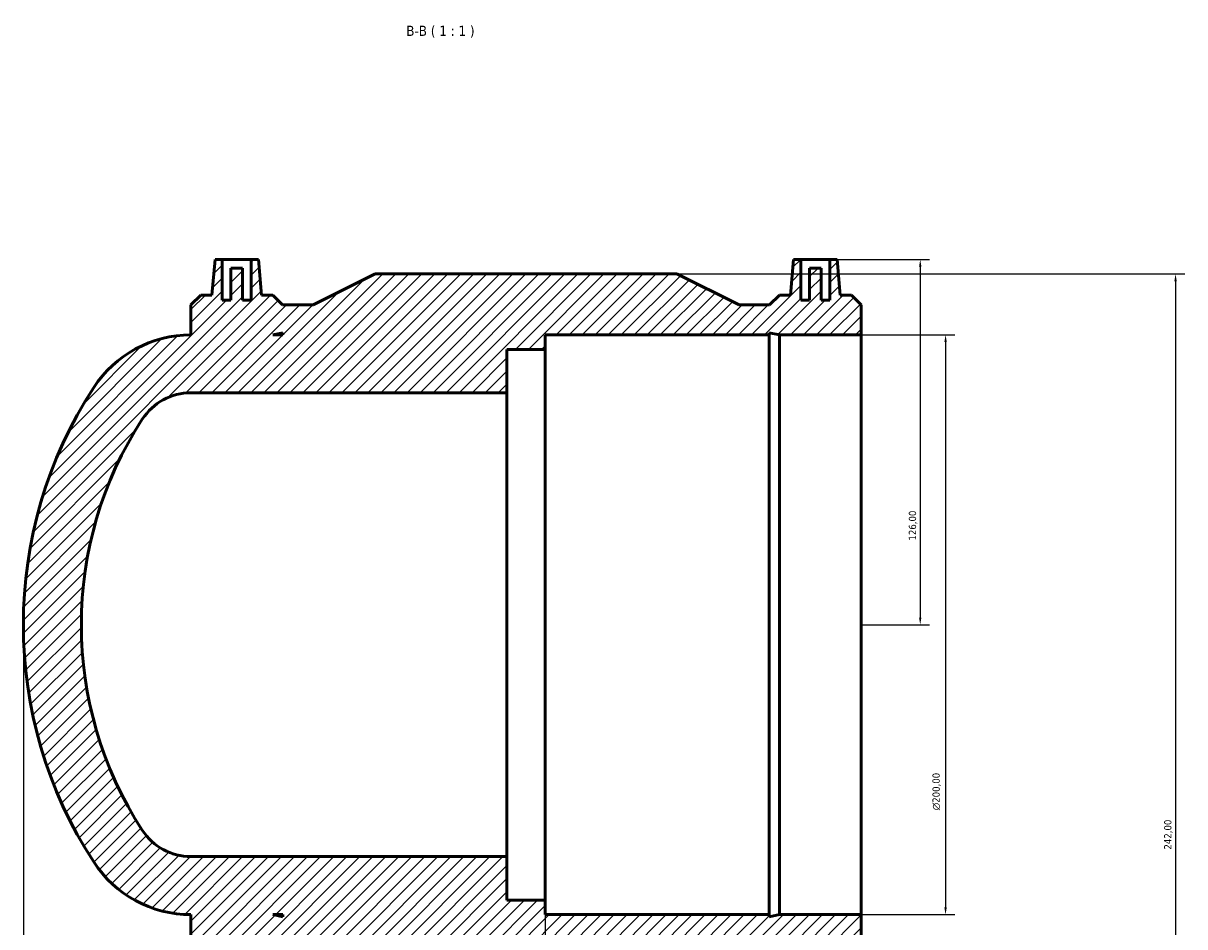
# Model space of a CAD drawing. Header units: millimetres. Extents: x -153 to 1346, y -205 to 1632.
# Tile 7 of 8: x 362 to 763, y 1320 to 1632. Entities that reach past the tile are written whole.
import ezdxf

# ---------------------------------------------------------------- set-up
doc = ezdxf.new("R2010")
doc.units = ezdxf.units.MM
for name, color, linetype, lineweight in [('Dimension (ISO)', 7, 'Continuous', 25), ('Hatch (ISO)', 7, 'Continuous', 18), ('Symbol (ISO)', 7, 'Continuous', 25), ('Visible (ISO)', 7, 'Continuous', 50)]:
    doc.layers.add(name, color=color, linetype=linetype, lineweight=lineweight)
doc.styles.add('Label Text (ISO)', font='tahoma.ttf')
doc.styles.add('Note Text (ISO)', font='tahoma.ttf')
doc.dimstyles.new('Default (ISO)', dxfattribs={"dimtxt": 2.5, "dimasz": 2.5, "dimexe": 3.174999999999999, "dimexo": 0, "dimgap": 0.762, "dimtad": 1, "dimrnd": 1e-08, "dimzin": 0, "dimtxsty": 'Note Text (ISO)', "dimcen": 0.09, "dimdle": 10, "dimclrd": 256, "dimclre": 256, "dimclrt": 232, "dimazin": 0, "dimtfac": 1.402080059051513, "dimtmove": 0, "dimatfit": 3, "dimfxl": 1, "dimtolj": 1, "dimtzin": 0, "dimlwd": -1, "dimlwe": -1, "dimarcsym": 0})

# ---------------------------------------------------------------- blocks, each defined once
blk = doc.blocks.new('*D7')
at = {"layer": 'Defpoints', "color": 0, "transparency": 16777216}
for p in [(542.031218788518, 1329.639649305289), (651.0312187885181, 1324.639649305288), (542.031218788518, 1181.014649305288)]:
    blk.add_point(p, dxfattribs=at)
at = {"layer": 'Dimension (ISO)', "transparency": 16777216}
for p, q in [((542.031218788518, 1329.639649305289), (542.031218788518, 1177.839649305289)), ((651.0312187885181, 1324.639649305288), (651.0312187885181, 1177.839649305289)), ((648.5312187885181, 1181.014649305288), (544.5312187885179, 1181.014649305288))]:
    blk.add_line(p, q, dxfattribs=at)
for points in [[(544.5312187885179, 1181.431315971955), (544.5312187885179, 1180.597982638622), (542.031218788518, 1181.014649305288)], [(648.5312187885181, 1181.431315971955), (648.5312187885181, 1180.597982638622), (651.0312187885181, 1181.014649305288)]]:
    blk.add_solid(points, dxfattribs=at)
at = {"layer": 'Dimension (ISO)', "color": 232, "true_color": 0xca0064, "transparency": 16777216, "insert": (576.5773907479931, 1184.94824095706), "char_height": 2.5, "attachment_point": 1, "style": 'Note Text (ISO)'}
blk.add_mtext('\\A1;109,00', dxfattribs=at)
blk = doc.blocks.new('*D8')
at = {"layer": 'Defpoints', "color": 0, "transparency": 16777216}
for p in [(651.0312187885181, 1524.639649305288), (651.0312187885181, 1324.639649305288), (680.1227194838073, 1324.639649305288)]:
    blk.add_point(p, dxfattribs=at)
at = {"layer": 'Dimension (ISO)', "transparency": 16777216}
for p, q in [((651.0312187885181, 1524.639649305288), (683.2977194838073, 1524.639649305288)), ((680.1227194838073, 1522.139649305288), (680.1227194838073, 1327.139649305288)), ((651.0312187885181, 1324.639649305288), (683.2977194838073, 1324.639649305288))]:
    blk.add_line(p, q, dxfattribs=at)
for points in [[(679.7060528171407, 1522.139649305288), (680.539386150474, 1522.139649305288), (680.1227194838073, 1524.639649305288)], [(679.7060528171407, 1327.139649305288), (680.539386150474, 1327.139649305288), (680.1227194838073, 1324.639649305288)]]:
    blk.add_solid(points, dxfattribs=at)
at = {"layer": 'Dimension (ISO)', "color": 232, "true_color": 0xca0064, "transparency": 16777216, "insert": (675.5992215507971, 1360.645899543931), "char_height": 2.5, "attachment_point": 1, "rotation": 90, "style": 'Note Text (ISO)'}
blk.add_mtext('\\A1;\\fAIGDT|b0|i0;\\H2.5000;\\ln\\fTahoma|b0|i0;\\H2.5000;200,00', dxfattribs=at)
blk = doc.blocks.new('*D9')
at = {"layer": 'Defpoints', "color": 0, "transparency": 16777216}
for p in [(587.451218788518, 1545.639649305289), (587.451218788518, 1303.639649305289), (759.4512187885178, 1303.639649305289)]:
    blk.add_point(p, dxfattribs=at)
at = {"layer": 'Dimension (ISO)', "transparency": 16777216}
for p, q in [((587.451218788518, 1545.639649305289), (762.626218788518, 1545.639649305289)), ((759.4512187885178, 1543.139649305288), (759.4512187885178, 1306.139649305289)), ((587.451218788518, 1303.639649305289), (762.626218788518, 1303.639649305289))]:
    blk.add_line(p, q, dxfattribs=at)
for points in [[(759.0345521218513, 1543.139649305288), (759.8678854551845, 1543.139649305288), (759.4512187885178, 1545.639649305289)], [(759.0345521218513, 1306.139649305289), (759.8678854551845, 1306.139649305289), (759.4512187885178, 1303.639649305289)]]:
    blk.add_solid(points, dxfattribs=at)
at = {"layer": 'Dimension (ISO)', "color": 232, "true_color": 0xca0064, "transparency": 16777216, "insert": (755.5159481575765, 1347.08760098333), "char_height": 2.5, "attachment_point": 1, "rotation": 90, "style": 'Note Text (ISO)'}
blk.add_mtext('\\A1;242,00', dxfattribs=at)
blk = doc.blocks.new('*D10')
at = {"layer": 'Defpoints', "color": 0, "transparency": 16777216}
for p in [(640.226218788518, 1550.639649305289), (651.0312187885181, 1424.639649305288), (671.3812187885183, 1424.639649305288)]:
    blk.add_point(p, dxfattribs=at)
at = {"layer": 'Dimension (ISO)', "transparency": 16777216}
for p, q in [((640.226218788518, 1550.639649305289), (674.5562187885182, 1550.639649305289)), ((671.3812187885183, 1548.139649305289), (671.3812187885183, 1427.139649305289)), ((651.0312187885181, 1424.639649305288), (674.5562187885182, 1424.639649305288))]:
    blk.add_line(p, q, dxfattribs=at)
for points in [[(670.9645521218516, 1548.139649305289), (671.7978854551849, 1548.139649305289), (671.3812187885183, 1550.639649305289)], [(670.9645521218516, 1427.139649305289), (671.7978854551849, 1427.139649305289), (671.3812187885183, 1424.639649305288)]]:
    blk.add_solid(points, dxfattribs=at)
at = {"layer": 'Dimension (ISO)', "color": 232, "true_color": 0xca0064, "transparency": 16777216, "insert": (667.4459481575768, 1453.685821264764), "char_height": 2.5, "attachment_point": 1, "rotation": 90, "style": 'Note Text (ISO)'}
blk.add_mtext('\\A1;126,00', dxfattribs=at)
blk = doc.blocks.new('*D11')
at = {"layer": 'Defpoints', "color": 0, "transparency": 16777216}
for p in [(362.031218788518, 1424.639649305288), (651.0312187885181, 1324.639649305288), (362.031218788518, 1162.639649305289)]:
    blk.add_point(p, dxfattribs=at)
at = {"layer": 'Dimension (ISO)', "transparency": 16777216}
for p, q in [((362.031218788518, 1424.639649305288), (362.031218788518, 1159.464649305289)), ((651.0312187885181, 1324.639649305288), (651.0312187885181, 1159.464649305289)), ((648.5312187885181, 1162.639649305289), (364.531218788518, 1162.639649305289))]:
    blk.add_line(p, q, dxfattribs=at)
for points in [[(364.531218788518, 1163.056315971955), (364.531218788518, 1162.222982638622), (362.031218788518, 1162.639649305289)], [(648.5312187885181, 1163.056315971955), (648.5312187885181, 1162.222982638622), (651.0312187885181, 1162.639649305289)]]:
    blk.add_solid(points, dxfattribs=at)
at = {"layer": 'Dimension (ISO)', "color": 232, "true_color": 0xca0064, "transparency": 16777216, "insert": (443.4791704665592, 1166.579956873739), "char_height": 2.5, "attachment_point": 1, "style": 'Note Text (ISO)'}
blk.add_mtext('\\A1;289,00', dxfattribs=at)

msp = doc.modelspace()

# ---------------------------------------------------------------- hatches: boundary and pattern name
at = {"layer": 'Hatch (ISO)'}
h = msp.add_hatch(dxfattribs=at)
h.set_pattern_fill('ANSI31', color=256, scale=25.4, style=0)
h.set_pattern_definition([(45, (0, 0), (-2.245064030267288, 2.245064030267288), [])])
edge = h.paths.add_edge_path()
edge.add_ellipse((512.0548142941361, 1424.639649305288), major_axis=(-125.7522563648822, 81.81350272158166), ratio=1, start_angle=0, end_angle=66.0954697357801)
edge.add_ellipse((419.831218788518, 1364.639649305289), major_axis=(-33.52866085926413, -21.8135027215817), ratio=1, start_angle=0, end_angle=56.9522651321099)
edge.add_line((419.8312187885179, 1324.639649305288), (419.8312187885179, 1314.311849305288))
edge.add_line((419.831218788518, 1314.311849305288), (423.243418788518, 1310.899649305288))
edge.add_line((423.2434187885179, 1310.899649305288), (448.029018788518, 1310.899649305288))
edge.add_line((448.029018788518, 1310.899649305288), (451.4412187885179, 1314.311849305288))
edge.add_line((451.4412187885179, 1314.311849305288), (461.9778854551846, 1314.311849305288))
edge.add_line((461.9778854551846, 1314.311849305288), (483.411218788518, 1303.639649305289))
edge.add_line((483.411218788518, 1303.639649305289), (587.4512187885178, 1303.639649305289))
edge.add_line((587.451218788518, 1303.639649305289), (608.8845521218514, 1314.311849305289))
edge.add_line((608.8845521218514, 1314.311849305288), (619.4212187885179, 1314.311849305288))
edge.add_line((619.4212187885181, 1314.311849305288), (622.8334187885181, 1310.899649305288))
edge.add_line((622.8334187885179, 1310.899649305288), (647.619018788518, 1310.899649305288))
edge.add_line((647.619018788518, 1310.899649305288), (651.031218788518, 1314.311849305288))
edge.add_line((651.0312187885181, 1314.311849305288), (651.0312187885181, 1324.639649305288))
edge.add_line((651.0312187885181, 1324.639649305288), (622.8334187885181, 1324.639649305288))
edge.add_line((622.8334187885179, 1324.639649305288), (619.3074978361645, 1323.890191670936))
edge.add_line((619.3074978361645, 1323.890191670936), (619.3074978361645, 1324.639649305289))
edge.add_line((619.3074978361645, 1324.639649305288), (542.0312187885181, 1324.639649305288))
edge.add_line((542.031218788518, 1324.639649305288), (542.031218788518, 1329.639649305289))
edge.add_line((542.031218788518, 1329.639649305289), (528.8312187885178, 1329.639649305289))
edge.add_line((528.8312187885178, 1329.639649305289), (528.8312187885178, 1344.639649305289))
edge.add_line((528.8312187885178, 1344.639649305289), (419.8312187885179, 1344.639649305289))
edge.add_ellipse((419.831218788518, 1364.639649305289), major_axis=(0, -20.00000000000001), ratio=1, start_angle=303.04773486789, end_angle=360, ccw=False)
edge.add_ellipse((512.0548142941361, 1424.639649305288), major_axis=(-108.9879259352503, -70.90675136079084), ratio=1, start_angle=293.90453026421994, end_angle=360, ccw=False)
edge.add_ellipse((419.831218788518, 1484.639649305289), major_axis=(-16.76433042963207, 10.90675136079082), ratio=1, start_angle=303.04773486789, end_angle=359.99999999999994, ccw=False)
edge.add_line((419.831218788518, 1504.639649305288), (528.831218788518, 1504.639649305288))
edge.add_line((528.831218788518, 1504.639649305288), (528.831218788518, 1519.639649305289))
edge.add_line((528.831218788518, 1519.639649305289), (542.0312187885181, 1519.639649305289))
edge.add_line((542.031218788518, 1519.639649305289), (542.031218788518, 1524.639649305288))
edge.add_line((542.031218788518, 1524.639649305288), (619.3074978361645, 1524.639649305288))
edge.add_line((619.3074978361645, 1524.639649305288), (619.3074978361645, 1525.389106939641))
edge.add_line((619.3074978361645, 1525.389106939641), (622.8334187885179, 1524.639649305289))
edge.add_line((622.8334187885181, 1524.639649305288), (651.0312187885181, 1524.639649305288))
edge.add_line((651.0312187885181, 1524.639649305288), (651.0312187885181, 1534.967449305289))
edge.add_line((651.0312187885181, 1534.967449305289), (647.6190187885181, 1538.379649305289))
edge.add_line((647.619018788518, 1538.379649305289), (643.7988298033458, 1538.379649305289))
edge.add_line((643.7988298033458, 1538.379649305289), (642.7262187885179, 1550.639649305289))
edge.add_line((642.726218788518, 1550.639649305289), (640.226218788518, 1550.639649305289))
edge.add_line((640.226218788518, 1550.639649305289), (640.226218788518, 1536.639649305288))
edge.add_line((640.226218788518, 1536.639649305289), (637.226218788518, 1536.639649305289))
edge.add_line((637.226218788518, 1536.639649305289), (637.226218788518, 1547.639649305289))
edge.add_line((637.226218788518, 1547.639649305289), (633.226218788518, 1547.639649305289))
edge.add_line((633.226218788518, 1547.639649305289), (633.226218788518, 1536.639649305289))
edge.add_line((633.226218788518, 1536.639649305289), (630.226218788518, 1536.639649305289))
edge.add_line((630.226218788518, 1536.639649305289), (630.226218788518, 1550.639649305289))
edge.add_line((630.226218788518, 1550.639649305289), (627.726218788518, 1550.639649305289))
edge.add_line((627.726218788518, 1550.639649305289), (626.6536077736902, 1538.379649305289))
edge.add_line((626.6536077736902, 1538.379649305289), (622.8334187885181, 1538.379649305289))
edge.add_line((622.8334187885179, 1538.379649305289), (619.4212187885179, 1534.967449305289))
edge.add_line((619.4212187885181, 1534.967449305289), (608.8845521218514, 1534.967449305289))
edge.add_line((608.8845521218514, 1534.967449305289), (587.451218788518, 1545.639649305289))
edge.add_line((587.451218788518, 1545.639649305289), (483.411218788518, 1545.639649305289))
edge.add_line((483.411218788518, 1545.639649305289), (461.9778854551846, 1534.967449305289))
edge.add_line((461.9778854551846, 1534.967449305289), (451.4412187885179, 1534.967449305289))
edge.add_line((451.4412187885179, 1534.967449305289), (448.029018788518, 1538.379649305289))
edge.add_line((448.029018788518, 1538.379649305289), (444.2088298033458, 1538.379649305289))
edge.add_line((444.2088298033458, 1538.379649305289), (443.1362187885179, 1550.639649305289))
edge.add_line((443.1362187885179, 1550.639649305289), (440.6362187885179, 1550.639649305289))
edge.add_line((440.6362187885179, 1550.639649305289), (440.6362187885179, 1536.639649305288))
edge.add_line((440.6362187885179, 1536.639649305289), (437.6362187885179, 1536.639649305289))
edge.add_line((437.636218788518, 1536.639649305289), (437.636218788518, 1547.639649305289))
edge.add_line((437.636218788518, 1547.639649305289), (433.636218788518, 1547.639649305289))
edge.add_line((433.636218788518, 1547.639649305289), (433.636218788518, 1536.639649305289))
edge.add_line((433.636218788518, 1536.639649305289), (430.636218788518, 1536.639649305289))
edge.add_line((430.6362187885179, 1536.639649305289), (430.6362187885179, 1550.639649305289))
edge.add_line((430.6362187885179, 1550.639649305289), (428.1362187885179, 1550.639649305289))
edge.add_line((428.1362187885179, 1550.639649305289), (427.0636077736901, 1538.379649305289))
edge.add_line((427.0636077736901, 1538.379649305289), (423.2434187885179, 1538.379649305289))
edge.add_line((423.2434187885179, 1538.379649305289), (419.8312187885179, 1534.967449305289))
edge.add_line((419.831218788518, 1534.967449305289), (419.831218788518, 1524.639649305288))
edge.add_ellipse((419.831218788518, 1484.639649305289), major_axis=(-1.78e-14, 40.00000000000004), ratio=1, start_angle=0, end_angle=56.9522651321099)
h.paths.add_polyline_path([(448.029018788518, 1324.639649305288), (451.5549397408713, 1324.639649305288), (451.5549397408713, 1323.890191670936)], flags=0)
h.paths.add_polyline_path([(451.5549397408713, 1524.639649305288), (448.029018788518, 1524.639649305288), (451.5549397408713, 1525.389106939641)], flags=0)

# ---------------------------------------------------------------- linework, layer by layer
at = {"layer": 'Visible (ISO)'}
for p, q in [((428.1362187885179, 1550.639649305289), (427.0636077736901, 1538.379649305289)), ((430.6362187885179, 1550.639649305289), (428.1362187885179, 1550.639649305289)), ((430.6362187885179, 1536.639649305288), (430.6362187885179, 1550.639649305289)), ((430.6362187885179, 1550.639649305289), (440.6362187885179, 1550.639649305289)), ((443.1362187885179, 1550.639649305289), (440.6362187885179, 1550.639649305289)), ((440.6362187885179, 1550.639649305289), (440.6362187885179, 1536.639649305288)), ((444.2088298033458, 1538.379649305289), (443.1362187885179, 1550.639649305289)), ((627.726218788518, 1550.639649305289), (626.65360777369, 1538.379649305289)), ((630.226218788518, 1550.639649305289), (627.726218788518, 1550.639649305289)), ((630.226218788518, 1536.639649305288), (630.226218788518, 1550.639649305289)), ((630.226218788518, 1550.639649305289), (640.2262187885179, 1550.639649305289)), ((642.7262187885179, 1550.639649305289), (640.2262187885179, 1550.639649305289)), ((640.2262187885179, 1550.639649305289), (640.2262187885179, 1536.639649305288)), ((643.7988298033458, 1538.379649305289), (642.7262187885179, 1550.639649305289)), ((437.6362187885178, 1547.639649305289), (433.636218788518, 1547.639649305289)), ((433.636218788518, 1547.639649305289), (433.636218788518, 1536.639649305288)), ((437.6362187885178, 1536.639649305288), (437.6362187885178, 1547.639649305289)), ((637.2262187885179, 1547.639649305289), (633.226218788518, 1547.639649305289)), ((633.226218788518, 1547.639649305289), (633.226218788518, 1536.639649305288)), ((637.2262187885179, 1536.639649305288), (637.2262187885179, 1547.639649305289)), ((483.411218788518, 1545.639649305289), (461.9778854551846, 1534.967449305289)), ((587.4512187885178, 1545.639649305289), (483.411218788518, 1545.639649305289)), ((608.8845521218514, 1534.967449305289), (587.4512187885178, 1545.639649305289)), ((423.2434187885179, 1538.379649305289), (419.8312187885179, 1534.967449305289)), ((419.8312187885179, 1534.967449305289), (419.8312187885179, 1524.639649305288)), ((427.0636077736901, 1538.379649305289), (423.2434187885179, 1538.379649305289)), ((433.636218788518, 1536.639649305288), (430.6362187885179, 1536.639649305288)), ((440.6362187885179, 1536.639649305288), (437.6362187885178, 1536.639649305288)), ((448.029018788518, 1538.379649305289), (444.2088298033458, 1538.379649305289)), ((451.4412187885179, 1534.967449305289), (448.029018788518, 1538.379649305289)), ((461.9778854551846, 1534.967449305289), (451.4412187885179, 1534.967449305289)), ((619.4212187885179, 1534.967449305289), (608.8845521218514, 1534.967449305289)), ((622.8334187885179, 1538.379649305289), (619.4212187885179, 1534.967449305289)), ((626.65360777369, 1538.379649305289), (622.8334187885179, 1538.379649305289)), ((633.226218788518, 1536.639649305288), (630.226218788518, 1536.639649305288)), ((640.2262187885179, 1536.639649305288), (637.2262187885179, 1536.639649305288)), ((647.619018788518, 1538.379649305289), (643.7988298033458, 1538.379649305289)), ((651.0312187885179, 1534.967449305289), (647.619018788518, 1538.379649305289)), ((651.0312187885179, 1524.639649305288), (651.0312187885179, 1534.967449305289)), ((448.029018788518, 1524.639649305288), (451.5549397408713, 1525.389106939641)), ((451.5549397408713, 1524.639649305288), (448.029018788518, 1524.639649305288)), ((451.5549397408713, 1525.389106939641), (451.5549397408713, 1524.639649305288)), ((542.031218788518, 1519.639649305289), (542.031218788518, 1524.639649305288)), ((542.031218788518, 1524.639649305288), (619.3074978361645, 1524.639649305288)), ((619.3074978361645, 1524.639649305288), (619.3074978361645, 1525.389106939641)), ((619.3074978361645, 1525.389106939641), (622.8334187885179, 1524.639649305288)), ((619.3074978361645, 1324.639649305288), (619.3074978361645, 1524.639649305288)), ((622.8334187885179, 1524.639649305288), (651.0312187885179, 1524.639649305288)), ((622.8334187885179, 1324.639649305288), (622.8334187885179, 1524.639649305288)), ((651.0312187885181, 1324.639649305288), (651.0312187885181, 1524.639649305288)), ((528.8312187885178, 1504.639649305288), (528.8312187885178, 1519.639649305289)), ((528.8312187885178, 1519.639649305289), (542.031218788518, 1519.639649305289)), ((542.031218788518, 1329.639649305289), (542.031218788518, 1519.639649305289)), ((419.8312187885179, 1504.639649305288), (528.8312187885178, 1504.639649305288)), ((528.8312187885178, 1344.639649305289), (528.8312187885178, 1504.639649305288)), ((528.8312187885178, 1344.639649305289), (419.8312187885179, 1344.639649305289)), ((528.8312187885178, 1329.639649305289), (528.8312187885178, 1344.639649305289)), ((542.031218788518, 1329.639649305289), (528.8312187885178, 1329.639649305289)), ((542.031218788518, 1324.639649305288), (542.031218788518, 1329.639649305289)), ((419.8312187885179, 1324.639649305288), (419.8312187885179, 1314.311849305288)), ((448.0290187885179, 1324.639649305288), (451.5549397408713, 1324.639649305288)), ((451.5549397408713, 1323.890191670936), (448.0290187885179, 1324.639649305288)), ((451.5549397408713, 1324.639649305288), (451.5549397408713, 1323.890191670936)), ((619.3074978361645, 1324.639649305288), (542.031218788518, 1324.639649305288)), ((622.8334187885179, 1324.639649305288), (619.3074978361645, 1323.890191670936)), ((619.3074978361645, 1323.890191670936), (619.3074978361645, 1324.639649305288)), ((651.0312187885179, 1324.639649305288), (622.8334187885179, 1324.639649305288)), ((651.0312187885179, 1314.311849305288), (651.0312187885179, 1324.639649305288))]:
    msp.add_line(p, q, dxfattribs=at)
for centre, radius, start, end in [((419.8312187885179, 1484.639649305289), 40.00000000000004, 90, 146.9522651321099), ((512.0548142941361, 1424.639649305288), 150.0235955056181, 146.9522651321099, 213.04773486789), ((419.8312187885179, 1484.639649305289), 20.00000000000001, 90, 146.9522651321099), ((512.0548142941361, 1424.639649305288), 130.0235955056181, 146.9522651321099, 213.04773486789), ((419.8312187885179, 1364.639649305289), 20.00000000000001, 213.0477348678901, 270), ((419.8312187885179, 1364.639649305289), 40.00000000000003, 213.04773486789, 270)]:
    msp.add_arc(centre, radius, start, end, dxfattribs=at)

# ---------------------------------------------------------------- texts
at = {"layer": 'Symbol (ISO)', "insert": (494.092321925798, 1627.1396493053), "char_height": 3.499999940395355, "attachment_point": 7, "style": 'Label Text (ISO)'}
msp.add_mtext('B-B ( 1 : 1 )', dxfattribs=at)

# ---------------------------------------------------------------- dimensions: what is measured, and where the dimension line sits
at = {"layer": 'Dimension (ISO)'}
for base, p1, p2, angle, picture, middle in [((671.3812187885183, 1424.639649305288), (640.226218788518, 1550.639649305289), (651.0312187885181, 1424.639649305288), 90, '*D10', (671.381218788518, 1458.639649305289)), ((759.4512187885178, 1303.639649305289), (587.451218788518, 1545.639649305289), (587.451218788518, 1303.639649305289), 90, '*D9', (759.4512187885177, 1352.139649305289)), ((362.031218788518, 1162.639649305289), (651.0312187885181, 1324.639649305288), (362.031218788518, 1424.639649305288), 180, '*D11', (448.5312187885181, 1162.639649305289)), ((542.031218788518, 1181.014649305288), (651.0312187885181, 1324.639649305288), (542.031218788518, 1329.639649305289), 180, '*D7', (581.5312187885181, 1181.014649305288))]:
    dim = msp.add_linear_dim(base=base, p1=p1, p2=p2, angle=angle, dimstyle='Default (ISO)', override={"dimdec": 2, "dimtp": 0, "dimtm": 0, "dimtdec": 2, "dimtofl": 0, "dimatfit": 1}, dxfattribs=at)
    dim.commit()
    dim.dimension.update_dxf_attribs({"geometry": picture, "text_midpoint": middle, "dimtype": 160})
dim = msp.add_linear_dim(base=(680.1227194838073, 1324.639649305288), p1=(651.0312187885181, 1524.639649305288), p2=(651.0312187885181, 1324.639649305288), angle=90, text='\\fAIGDT|b0|i0;\\H2.5000;\\ln\\fTahoma|b0|i0;\\H2.5000;<>', dimstyle='Default (ISO)', override={"dimdec": 2, "dimtp": 0, "dimtm": 0, "dimtdec": 2, "dimtofl": 0, "dimatfit": 1}, dxfattribs=at)
dim.commit()
dim.dimension.update_dxf_attribs({"geometry": '*D8', "text_midpoint": (680.1227194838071, 1367.139649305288), "dimtype": 160})

doc.saveas('drawing.dxf')
